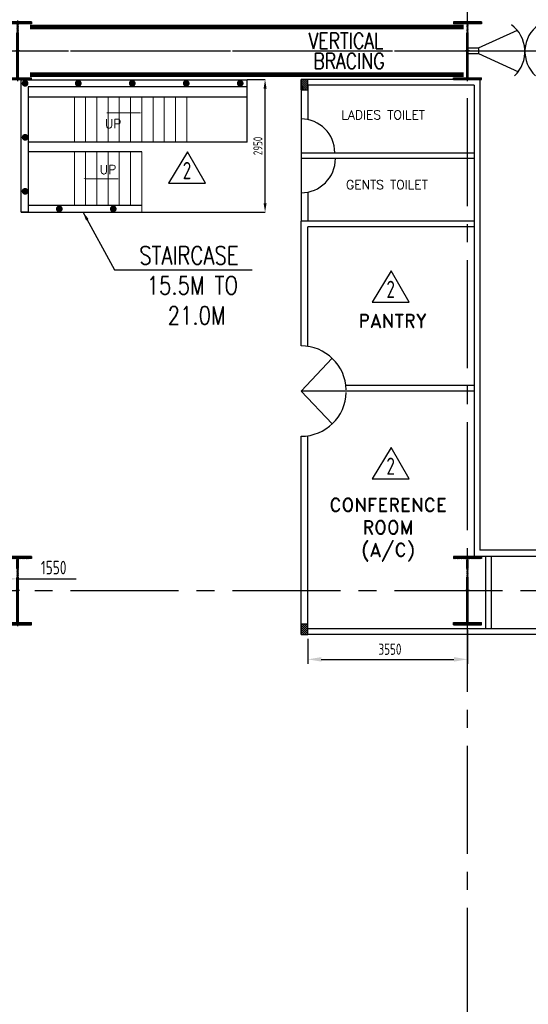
# Model space of a CAD drawing. Extents: x -287416 to 4934791, y -504132 to 1826789.
# Tile 108 of 256: x 52108 to 63415, y 223781 to 245670. Entities that reach past the tile are written whole.
import ezdxf
from ezdxf.enums import TextEntityAlignment as Align

# ---------------------------------------------------------------- set-up
doc = ezdxf.new("R2010")
doc.units = 0
doc.header["$LTSCALE"] = 800
doc.header["$MEASUREMENT"] = 0
for name, pattern in [('CENTER', [2, 1.25, -0.25, 0.25, -0.25]), ('CENTER2', [1.125, 0.75, -0.125, 0.125, -0.125]), ('DASHDOT', [1, 0.5, -0.25, 0, -0.25])]:
    doc.linetypes.add(name, pattern=pattern)
doc.layers.get('DEFPOINTS').update_dxf_attribs({"linetype": 'CONTINUOUS'})
for name, color, linetype in [('COL', 1, 'CENTER'), ('GRID', 8, 'CENTER'), ('HANGERS', 1, 'CONTINUOUS'), ('HATCH', 9, 'CONTINUOUS'), ('REV3', 2, 'CONTINUOUS'), ('STR', 2, 'CONTINUOUS'), ('WALL', 6, 'CONTINUOUS')]:
    doc.layers.add(name, color=color, linetype=linetype)
for name, color, linetype, lineweight in [('DIM', 4, 'CONTINUOUS', 15), ('DOOR', 235, 'CONTINUOUS', 13), ('T', 3, 'CONTINUOUS', 15)]:
    doc.layers.add(name, color=color, linetype=linetype, lineweight=lineweight)
doc.styles.add('ROMAND', font='romand')
doc.styles.add('ROMANS', font='ISO9.shx', dxfattribs={"width": 0.8})
doc.styles.add('S1', font='SIMPLEX.SHX', dxfattribs={"height": 200})
doc.styles.add('S3', font='ROMANS1.SHX', dxfattribs={"width": 0.8})
doc.styles.get("Standard").update_dxf_attribs({"font": 'ISO9'})
doc.dimstyles.new('GS', dxfattribs={"dimscale": 100, "dimtxt": 2.5, "dimasz": 3, "dimexe": 1, "dimexo": 1, "dimgap": 1, "dimtad": 1, "dimdec": 0, "dimzin": 0, "dimdsep": 46, "dimtxsty": 'ROMANS', "dimcen": 0.09, "dimclrd": 4, "dimclre": 8, "dimclrt": 3, "dimadec": 0, "dimazin": 0, "dimtfac": 1, "dimtdec": 0, "dimtofl": 0, "dimtmove": 0, "dimatfit": 3, "dimfxl": 1, "dimtolj": 1, "dimtzin": 0, "dimarcsym": 0})
doc.dimstyles.get("Standard").update_dxf_attribs({"dimtxt": 0.18, "dimasz": 0.18, "dimexe": 0.18, "dimexo": 0.0625, "dimgap": 0.09, "dimtad": 0, "dimtih": 1, "dimtoh": 1, "dimdec": 4, "dimzin": 0, "dimdsep": 46, "dimtxsty": 'Standard', "dimcen": 0.09, "dimadec": 0, "dimazin": 0, "dimtfac": 1, "dimtdec": 4, "dimtofl": 0, "dimtmove": 0, "dimatfit": 3, "dimfxl": 1, "dimtolj": 1, "dimtzin": 0, "dimarcsym": 0})
doc.dimstyles.new('STANDARD$0', dxfattribs={"dimtxt": 250, "dimasz": 200, "dimexe": 0, "dimexo": 0, "dimgap": 100, "dimtad": 1, "dimdec": 0, "dimzin": 0, "dimdsep": 46, "dimtxsty": 'S1', "dimcen": 0, "dimadec": 0, "dimazin": 0, "dimtfac": 1, "dimtdec": 0, "dimtmove": 2, "dimatfit": 3, "dimfxl": 1, "dimtolj": 1, "dimtzin": 0, "dimarcsym": 0})
pattern_1 = [(315, (-329779.136, 337069.38), (-22.097087, -22.097087), [])]

# ---------------------------------------------------------------- blocks, each defined once
blk = doc.blocks.new('A$C1C927E47')
at = {"layer": 'COL'}
h = blk.add_hatch(dxfattribs=at)
h.set_pattern_fill('ANSI31', color=256, scale=100, style=0)
h.paths.add_polyline_path([(16, 0), (0, 0), (0, -710), (16, -710)])
h.paths.add_polyline_path([(16, 710), (0, 710), (0, 0), (16, 0)])
h.paths.add_polyline_path([(0, 710), (-16, 710), (-16, 0), (0, 0)])
h.paths.add_polyline_path([(0, 0), (-16, 0), (-16, -710), (0, -710)])
h.paths.add_polyline_path([(-310, -710), (-310, -760), (0, -760), (0, -710)])
h.paths.add_polyline_path([(310, -760), (310, -710), (0, -710), (0, -760)])
h.paths.add_polyline_path([(310, 710), (310, 760), (0, 760), (0, 710)])
h.paths.add_polyline_path([(-310, 760), (-310, 710), (0, 710), (0, 760)])
for p, q in [((310, 760), (-310, 760)), ((-310, 760), (-310, 710)), ((310, 710), (-310, 710)), ((-16, -710), (-16, 710)), ((16, -710), (16, 710)), ((310, 760), (310, 710)), ((-310, -710), (310, -710)), ((-310, -760), (-310, -710)), ((-310, -760), (310, -760)), ((310, -760), (310, -710))]:
    blk.add_line(p, q, dxfattribs=at)
at = {"layer": 'COL', "color": 2}
for p, q in [((0, -792), (0, 792)), ((44, 0), (-44, 0)), ((44, 0), (-44, 0))]:
    blk.add_line(p, q, dxfattribs=at)
blk = doc.blocks.new('A$C14326149')
at = {"layer": 'COL'}
h = blk.add_hatch(dxfattribs=at)
h.set_pattern_fill('ANSI31', color=256, scale=100, style=0)
h.paths.add_polyline_path([(310, 640), (0, 640), (0, 600), (310, 600)])
h.paths.add_polyline_path([(0, 600), (0, 640), (-310, 640), (-310, 600)])
h.paths.add_polyline_path([(0, -640), (0, -600), (-310, -600), (-310, -640)])
h.paths.add_polyline_path([(0, -600), (0, -640), (310, -640), (310, -600)])
h.paths.add_polyline_path([(-16, 0), (0, 0), (0, 600), (-16, 600)])
h.paths.add_polyline_path([(0, 0), (16, 0), (16, 600), (0, 600)])
h.paths.add_polyline_path([(16, 0), (0, 0), (0, -600), (16, -600)])
h.paths.add_polyline_path([(-16, -600), (0, -600), (0, 0), (-16, 0)])
at = {"layer": 'COL', "color": 2}
for p, q in [((0, -672), (0, 672)), ((44, 0), (-44, 0))]:
    blk.add_line(p, q, dxfattribs=at)
at = {"layer": 'COL'}
for p, q in [((310, 640), (-310, 640)), ((-310, 640), (-310, 600)), ((310, 600), (-310, 600)), ((-16, -600), (-16, 600)), ((16, -600), (16, 600)), ((310, 640), (310, 600)), ((-310, -600), (310, -600)), ((-310, -640), (-310, -600)), ((-310, -640), (310, -640)), ((310, -640), (310, -600))]:
    blk.add_line(p, q, dxfattribs=at)
blk = doc.blocks.new('*D943')
at = {"layer": 'DEFPOINTS', "color": 0, "transparency": 16777216}
for p in [(62063, 232196), (58513, 232004), (62063, 231450)]:
    blk.add_point(p, dxfattribs=at)
at = {"layer": 'WALL', "color": 8, "lineweight": -2, "transparency": 16777216}
for p, q in [((62063, 232096), (62063, 231350)), ((58513, 231904), (58513, 231350))]:
    blk.add_line(p, q, dxfattribs=at)
at = {"layer": 'WALL', "color": 4, "lineweight": -2, "transparency": 16777216}
blk.add_line((58813, 231450), (61763, 231450), dxfattribs=at)
at = {"layer": 'WALL', "color": 4, "transparency": 16777216}
for points in [[(58813, 231500), (58813, 231400), (58513, 231450)], [(61763, 231500), (61763, 231400), (62063, 231450)]]:
    blk.add_solid(points, dxfattribs=at)
at = {"layer": 'WALL', "color": 3, "transparency": 16777216, "insert": (60339, 231675), "char_height": 250, "attachment_point": 5, "style": 'ROMANS'}
blk.add_mtext('\\A1;3550', dxfattribs=at)
blk = doc.blocks.new('*D967')
at = {"layer": 'DEFPOINTS', "color": 0, "transparency": 16777216}
for p in [(57164, 244339), (57563, 244339), (54823, 241389)]:
    blk.add_point(p, dxfattribs=at)
at = {"layer": 'DIM', "color": 2, "lineweight": -2, "transparency": 16777216}
for p, q in [((57164, 244339), (57563, 244339)), ((57563, 241589), (57563, 244139)), ((54823, 241389), (57563, 241389))]:
    blk.add_line(p, q, dxfattribs=at)
at = {"layer": 'DIM', "color": 2, "transparency": 16777216}
for points in [[(57530, 244139), (57597, 244139), (57563, 244339)], [(57530, 241589), (57597, 241589), (57563, 241389)]]:
    blk.add_solid(points, dxfattribs=at)
at = {"layer": 'DIM', "color": 2, "transparency": 16777216, "insert": (57403, 242864), "char_height": 200, "attachment_point": 5, "rotation": 90, "style": 'ROMANS'}
blk.add_mtext('\\A1;2950', dxfattribs=at)
blk = doc.blocks.new('*D977')
at = {"layer": 'DEFPOINTS', "color": 0, "transparency": 16777216}
for p in [(50513, 233240), (52063, 233240), (52063, 233240)]:
    blk.add_point(p, dxfattribs=at)
at = {"layer": 'DIM', "color": 9, "lineweight": -2, "transparency": 16777216}
for p, q in [((50813, 233240), (51763, 233240)), ((52063, 233240), (53363, 233240))]:
    blk.add_line(p, q, dxfattribs=at)
at = {"layer": 'DIM', "color": 9, "transparency": 16777216}
for points in [[(50813, 233290), (50813, 233190), (50513, 233240)], [(51763, 233290), (51763, 233190), (52063, 233240)]]:
    blk.add_solid(points, dxfattribs=at)
at = {"layer": 'DIM', "transparency": 16777216, "insert": (52863, 233490), "char_height": 300, "attachment_point": 5, "style": 'ROMANS'}
blk.add_mtext('\\A1;1550', dxfattribs=at)
blk = doc.blocks.new('REV2')
at = {"layer": 'HANGERS', "linetype": 'Continuous'}
for p, q in [((95462, 93768), (95042, 93069)), ((95862, 93069), (95462, 93768)), ((95042, 93069), (95862, 93069))]:
    blk.add_line(p, q, dxfattribs=at)
at = {"layer": 'HANGERS', "linetype": 'Continuous', "style": 'ROMANS', "width": 0.8}
blk.add_text('2', height=383, dxfattribs=at).set_placement((95357, 93161))

msp = doc.modelspace()

# ---------------------------------------------------------------- hatches: boundary and pattern name
at = {"layer": 'REV3', "linetype": 'Continuous'}
h = msp.add_hatch(dxfattribs=at)
h.set_pattern_fill('ANSI31', color=256, scale=250, angle=360, style=0)
h.set_pattern_definition(pattern_1)
h.paths.add_polyline_path([(58363.1, 244110), (58513.7, 244110), (58513.7, 244340), (58363.1, 244340)])
h = msp.add_hatch(dxfattribs=at)
h.set_pattern_fill('ANSI31', color=256, scale=250, angle=360, style=0)
h.set_pattern_definition(pattern_1)
h.paths.add_polyline_path([(58363.1, 232000.4), (58513.7, 232000.4), (58513.7, 232230.4), (58363.1, 232230.4)])

# ---------------------------------------------------------------- linework, layer by layer
at = {"layer": 'DIM'}
for p, q in [((58363.1, 244978.5), (58363.1, 244974.7)), ((53323.1, 242950.4), (53323.1, 243946.3)), ((53573.1, 242950.4), (53573.1, 243946.3)), ((53823.1, 242950.4), (53823.1, 243946.3)), ((54073.1, 242950.4), (54073.1, 243946.3)), ((54323.1, 242950.4), (54323.1, 243946.3)), ((54573.1, 242950.4), (54573.1, 243946.3)), ((54823.1, 242950.4), (54823.1, 243946.3)), ((55073.1, 242950.4), (55073.1, 243946.3)), ((55323.1, 242950.4), (55323.1, 243946.3)), ((55573.1, 242950.4), (55573.1, 243946.3)), ((55823.1, 242950.4), (55823.1, 243946.3)), ((53323.1, 241540.5), (53323.1, 242735.7)), ((53573.1, 241540.5), (53573.1, 242735.7)), ((53823.1, 241540.5), (53823.1, 242735.7)), ((54073.1, 241540.5), (54073.1, 242735.7)), ((54323.1, 241540.5), (54323.1, 242735.7)), ((54573.1, 241540.5), (54573.1, 242735.7)), ((54823.1, 241620.5), (54823.1, 242735.7)), ((54823.1, 241388.5), (54823.1, 241618.5))]:
    msp.add_line(p, q, dxfattribs=at)
at = {"layer": 'DIM', "const_width": 75, "flags": 128}
for points in [[(52190.8, 244254.7, -1), (52265.8, 244254.7, -1)], [(53372.9, 244254.7, -1), (53447.9, 244254.7, -1)], [(54572.9, 244254.7, -1), (54647.9, 244254.7, -1)], [(55772.9, 244254.7, -1), (55847.9, 244254.7, -1)], [(56972.9, 244254.7, -1), (57047.9, 244254.7, -1)], [(52190.8, 243054.7, -1), (52265.8, 243054.7, -1)], [(52190.8, 241854.7, -1), (52265.8, 241854.7, -1)], [(52950.7, 241463.8, -1), (53025.7, 241463.8, -1)], [(54150.7, 241463.8, -1), (54225.7, 241463.8, -1)]]:
    msp.add_lwpolyline(points, format="xyb", close=True, dxfattribs=at)
at = {"layer": 'GRID', "linetype": 'CENTER2', "ltscale": 4}
for p, q in [((62063.1, 201924.2), (62063.1, 268301.9)), ((-15158.9, 244978.5), (85527.2, 244978.5)), ((50794.9, 244978.5), (85506.3, 244978.5)), ((50794.9, 244978.5), (85506.3, 244978.5)), ((-15158.9, 232978.5), (85506.3, 232978.5))]:
    msp.add_line(p, q, dxfattribs=at)
at = {"layer": 'GRID', "color": 6, "linetype": 'ByBlock', "ltscale": 4}
for p, q in [((62079.1, 245042), (62310.2, 245042)), ((62079.1, 244917), (62310.2, 244917))]:
    msp.add_line(p, q, dxfattribs=at)
at = {"layer": 'REV3', "linetype": 'Continuous'}
for p, q in [((58363.1, 244110), (58363.1, 244340)), ((58513.7, 244110), (58513.7, 244340)), ((52293.1, 241618.5), (52293.1, 241388.5)), ((58363.1, 232000.4), (58363.1, 232230.4)), ((58513.7, 232000.4), (58513.7, 232230.4))]:
    msp.add_line(p, q, dxfattribs=at)
for points in [[(58363.1, 244110), (58513.7, 244110), (58513.7, 244340), (58363.1, 244340)], [(58363.1, 232000.4), (58513.7, 232000.4), (58513.7, 232230.4), (58363.1, 232230.4)]]:
    msp.add_lwpolyline(points, close=True, dxfattribs=at)
at = {"layer": 'REV3', "linetype": 'Continuous', "flags": 128}
for points in [[(54823.1, 243597.9, 0, 128.8, 0), (54518.5, 243597.9, 21.5, 21.5, 0), (54038.9, 243597.9, 21.5, 21.5, 0)], [(53514.8, 242135.2, 0, 128.8, 0), (53819.3, 242135.2, 21.5, 21.5, 0), (54299, 242135.2, 21.5, 21.5, 0)]]:
    msp.add_lwpolyline(points, format="xyseb", dxfattribs=at)
at = {"layer": 'STR', "color": 7, "linetype": 'DASHDOT', "const_width": 100}
for points in [[(52338.1, 245508.5), (61979.1, 245508.5)], [(52338.1, 244448.5), (61979.1, 244448.5)]]:
    msp.add_lwpolyline(points, dxfattribs=at)
at = {"layer": 'WALL'}
for p, q in [((62310.2, 245042), (63176.1, 245433.8)), ((62310.2, 245042), (62310.2, 244917)), ((62310.1, 244917), (63194.5, 244512.3)), ((57163.7, 242950.4), (57163.7, 244329.4)), ((58363.1, 244338.5), (58363.1, 241188.5)), ((62338.1, 244338.5), (58363.1, 244338.5)), ((62338.1, 244338.5), (62338.1, 233875.7)), ((58513.7, 244214.1), (58513.5, 243448.5)), ((62213.1, 244214.1), (58513.7, 244214.1)), ((62213.1, 244214.1), (62213.1, 233736)), ((57163.7, 243946.3), (52293.1, 243946.3)), ((57163.7, 242950.4), (52293.1, 242950.4)), ((54823.1, 242735.7), (52293.1, 242735.7)), ((58363.7, 242713.6), (62213.1, 242713.6)), ((58363.7, 242588.6), (62213.1, 242588.6)), ((58513.1, 241835.4), (58513.1, 241188.5)), ((54823.1, 241540.5), (52293.1, 241540.5)), ((62213.1, 241188.6), (58363.1, 241188.5)), ((58363.1, 238418.4), (58363.1, 241188.5)), ((62213.1, 241063.6), (58513.1, 241063.5)), ((58513.1, 238407), (58513.1, 241063.5)), ((58363.1, 237413.4), (59053.4, 238143.8)), ((62213.1, 237538.4), (59361.1, 237538.4)), ((58363.1, 237413.4), (59053.4, 236683.1)), ((62213.1, 237413.4), (58363.1, 237413.4)), ((58363.1, 232230.4), (58363.1, 236408.4)), ((58513.1, 232230.4), (58513.1, 236419.8)), ((66697.1, 233875.7), (62338.1, 233875.7)), ((66697.1, 233735.9), (62213.1, 233736)), ((62463.1, 233736), (62463.1, 232129)), ((62588.1, 233736), (62588.1, 232129)), ((66697.1, 232128.9), (58513.7, 232129.1)), ((66697.1, 232003.9), (58513.7, 232004.1))]:
    msp.add_line(p, q, dxfattribs=at)
for points in [[(57163.7, 244179.3), (52293.1, 244179.4), (52293.1, 241388.5), (52143.1, 241388.5), (52143.1, 244329.4), (57163.7, 244329.4)], [(52143.1, 241388.5), (54823.1, 241388.5)]]:
    msp.add_lwpolyline(points, dxfattribs=at)
for centre, radius, start, end in [((62595.9, 244960.2), 744.4, 313.74403, 53.21504), ((64077.1, 244960.9), 737.2, 126.11758, 226.92335), ((58363.7, 242713.6), 750, 0.00001, 90.00001), ((58363.7, 242585.5), 764.9, 270.00001, 0.00001), ((58362.4, 237411.6), 1006.8, 1.71179, 89.95989), ((58362.4, 237415.2), 1006.8, 270.04011, 358.28821)]:
    msp.add_arc(centre, radius, start, end, dxfattribs=at)

# ---------------------------------------------------------------- block references
at = {"layer": 'DIM'}
for name, p in [('A$C14326149', (52063.1, 244978.5)), ('A$C14326149', (62063.1, 244978.5)), ('REV2', (-39623.4, 148963.2)), ('REV2', (-35095.3, 146321.8)), ('REV2', (-35095.3, 142391.1))]:
    msp.add_blockref(name, p, dxfattribs=at)
at = {"layer": 'HATCH'}
for p in [(52063.1, 232978.5), (62063.1, 232978.5), (62063.1, 232978.5)]:
    msp.add_blockref('A$C1C927E47', p, dxfattribs=at)

# ---------------------------------------------------------------- texts
at = {"layer": 'DOOR', "ltscale": 101, "style": 'ROMAND'}
for s, height, p in [('LADIES TOILET', 200, (60189.4, 243553.7)), ('UP', 200, (54186, 243358.1)), ('UP', 200, (54070.5, 242339.1)), ('GENTS TOILET', 200, (60272.2, 242001.2)), ('PANTRY', 300, (60395.9, 238975.7))]:
    msp.add_text(s, height=height, dxfattribs=at).set_placement(p, align=Align.MIDDLE)
at = {"layer": 'DOOR', "insert": (60298.1, 233634.1), "char_height": 300, "width": 1131.549, "attachment_point": 8, "style": 'ROMAND'}
msp.add_mtext('CONFERENCE ROOM (A/C)', dxfattribs=at)
at = {"layer": 'T', "style": 'S3', "width": 0.8}
for s, p in [('VERTICAL', (58534, 245024.7)), ('BRACING', (58637.9, 244576.1))]:
    msp.add_text(s, height=350, dxfattribs=at).set_placement(p)
at = {"layer": 'T', "insert": (54146.4, 240629.8, 207.7), "char_height": 400, "width": 3753.309, "attachment_point": 1, "style": 'S3'}
msp.add_mtext('\\pi619.51;STAIRCASE \\P\\pi787.13;15.5M TO \\P\\pi1251.9;21.0M', dxfattribs=at)

# ---------------------------------------------------------------- dimensions: what is measured, and where the dimension line sits
at = {"layer": 'DIM'}
dim = msp.add_linear_dim(base=(57563.3, 244338.5), p1=(54823.1, 241388.5), p2=(57163.7, 244338.5), angle=270, dimstyle='STANDARD$0', override={"dimscale": 100, "dimtxt": 2, "dimasz": 2, "dimgap": 0.6, "dimtxsty": 'ROMANS', "dimclrd": 2, "dimclre": 2, "dimclrt": 2, "dimtix": 1, "dimfxl": 0.5}, dxfattribs=at)
dim.commit()
dim.dimension.update_dxf_attribs({"geometry": '*D967', "text_midpoint": (57403.3, 242863.5)})
dim = msp.add_linear_dim(base=(52063.1, 233239.8), p1=(50513.1, 233239.8), p2=(52063.1, 233239.8), dimstyle='STANDARD$0', override={"dimtxt": 300, "dimasz": 300, "dimtxsty": 'ROMANS', "dimclrd": 9, "dimclre": 9, "dimclrt": 256, "dimtix": 1, "dimtmove": 0}, dxfattribs=at)
dim.commit()
dim.dimension.update_dxf_attribs({"geometry": '*D977', "text_midpoint": (52863.1, 233239.8), "dimtype": 160})
at = {"layer": 'WALL'}
dim = msp.add_linear_dim(base=(62063.1, 231450.2), p1=(58513.1, 232004.1), p2=(62063.1, 232196.1), dimstyle='GS', dxfattribs=at)
dim.commit()
dim.dimension.update_dxf_attribs({"geometry": '*D943', "text_midpoint": (60338.6, 231450.2), "dimtype": 160})

# ---------------------------------------------------------------- leaders
at = {"layer": 'DIM'}
msp.add_leader([(53514.6, 241397.7), (54217, 240109.2), (57278.7, 240109.2)], dimstyle='Standard', override={"dimscale": 100, "dimtxt": 2, "dimasz": 2, "dimexe": 0, "dimexo": 0, "dimgap": 0.6, "dimtad": 0, "dimtih": 0, "dimtoh": 0, "dimdec": 0, "dimtxsty": 'ROMANS', "dimcen": 0, "dimclrd": 2, "dimclre": 2, "dimclrt": 2, "dimtdec": 0, "dimtix": 1, "dimtofl": 1, "dimtmove": 2, "dimfxl": 0.5}, dxfattribs=at)

doc.saveas('drawing.dxf')
